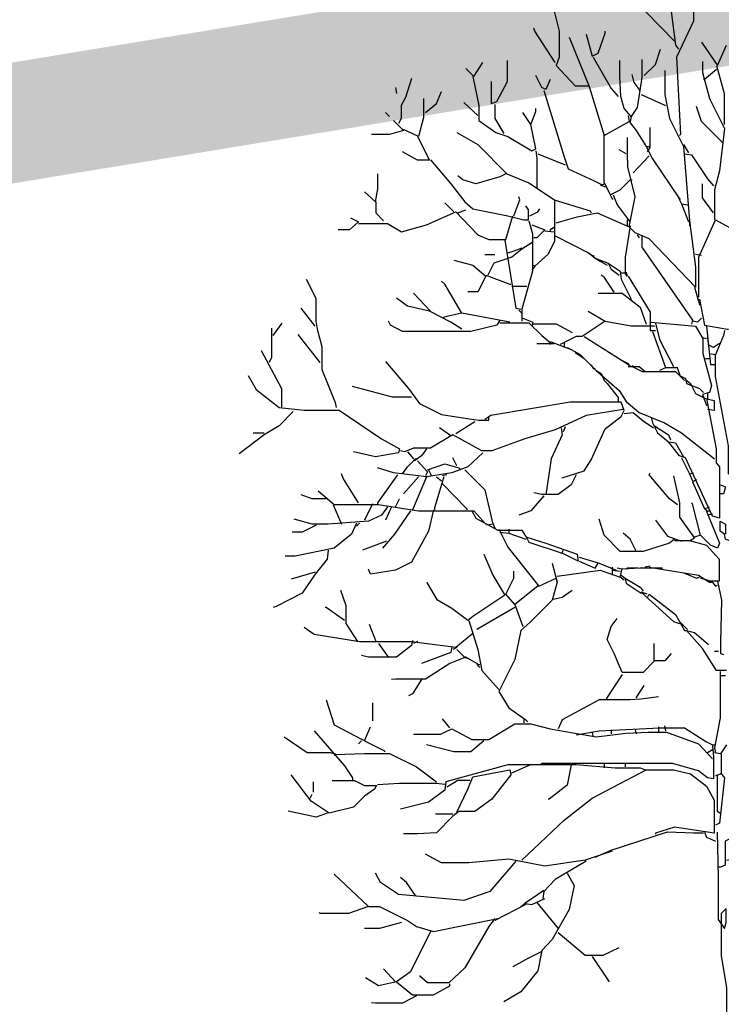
# Model space of a CAD drawing. Header units: metres. Extents: x 173015 to 189682, y 346605 to 348504.
# Tile 113 of 212: x 188971.49 to 188977.37, y 348003.05 to 348011.3. Entities that reach past the tile are written whole.
import ezdxf

# ---------------------------------------------------------------- set-up
doc = ezdxf.new("R2010")
doc.units = ezdxf.units.M
doc.header["$PDMODE"] = 35
doc.header["$PDSIZE"] = 0.075
for name, color, linetype, lineweight in [('B-ME-GR-BOOM-SD', 252, 'Continuous', 25), ('X-XX-AL-DETAIL1-M-B', 252, 'Continuous', 18), ('X-XX-AL-HULPGEOMETRIE-G', 50, 'Continuous', 25)]:
    doc.layers.add(name, color=color, linetype=linetype, lineweight=lineweight)
doc.styles.add('NLCS-ISO-M100-T25', font='NLCS-ISO.ttf', dxfattribs={"height": 0.25})
doc.dimstyles.new('NLCS-M100-T25-PIJL_L3_H2', dxfattribs={"dimscale": 0.1, "dimtxt": 2.5, "dimasz": 2.5, "dimexe": 2, "dimexo": 2, "dimgap": 0.7, "dimtad": 1, "dimdec": 3, "dimzin": 0, "dimdsep": 46, "dimtxsty": 'NLCS-ISO-M100-T25', "dimcen": 0, "dimdle": 2, "dimclrd": 256, "dimclre": 256, "dimclrt": 256, "dimazin": 0, "dimtfac": 1, "dimtdec": 3, "dimtofl": 0, "dimtmove": 0, "dimatfit": 3, "dimfxl": 2, "dimfxlon": 1, "dimtfillclr": 256, "dimtolj": 1, "dimtzin": 0, "dimlwd": -1, "dimlwe": -1, "dimarcsym": 0})

# ---------------------------------------------------------------- blocks, each defined once
blk = doc.blocks.new('*D82')
at = {"layer": 'Defpoints', "color": 0, "transparency": 16777216}
for p in [(188945.1015, 348012.2689), (188945.1015, 347996.2578), (188977.5615, 347996.2578)]:
    blk.add_point(p, dxfattribs=at)
at = {"layer": 'X-XX-AL-DETAIL1-M-B', "transparency": 16777216}
for p, q in [((188945.1015, 348012.0689), (188945.1015, 348012.4689)), ((188977.5615, 348012.0689), (188977.5615, 348012.4689)), ((188977.3115, 348012.2689), (188945.3515, 348012.2689))]:
    blk.add_line(p, q, dxfattribs=at)
for points in [[(188945.3515, 348012.3106), (188945.3515, 348012.2272), (188945.1015, 348012.2689)], [(188977.3115, 348012.3106), (188977.3115, 348012.2272), (188977.5615, 348012.2689)]]:
    blk.add_solid(points, dxfattribs=at)
at = {"layer": 'X-XX-AL-DETAIL1-M-B', "transparency": 16777216, "insert": (188961.3315, 348012.5014), "char_height": 0.25, "attachment_point": 5, "style": 'NLCS-ISO-M100-T25'}
blk.add_mtext('\\A1;Ruigte', dxfattribs=at)
blk = doc.blocks.new('SGR-BOOM_S02_D_ZIJ-D')
at = {"flags": 128}
for points in [[(-0.7441, 11.3841), (-0.7441, 11.1823), (-0.7567, 11.1234), (-0.5213, 10.8796)], [(-0.5633, 11.2411), (-0.5129, 10.846), (-0.4877, 10.8123)], [(-0.3615, 11.2664), (-0.3615, 11.0478), (-0.5045, 10.7451), (-0.4708, 10.0977), (-0.4792, 10.0893)], [(-1.5386, 11.1655), (-1.4882, 10.9637), (-1.4882, 10.7451), (-1.5134, 10.6778), (-1.3537, 10.5055), (-1.2359, 10.5055)], [(-1.5218, 10.703), (-1.69, 10.9637), (-1.6984, 10.9889)], [(-1.4041, 10.9132), (-1.2359, 10.5013), (-1.1098, 10.0893), (-0.8996, 10.207), (-0.8408, 10.1313), (-0.7567, 9.9968), (-0.7315, 9.9968)], [(-1.2612, 10.9385), (-1.2107, 10.7535), (-1.1603, 10.7787), (-1.1014, 10.9469), (-1.1014, 10.9637)], [(-0.7735, 10.5937), (-0.681, 10.6862), (-0.639, 10.8123)], [(-0.2943, 10.8712), (-0.1597, 10.6778), (-0.0841, 10.846)], [(-1.2023, 10.7451), (-1.051, 10.4844), (-0.9921, 10.4172)], [(-0.7945, 10.7283), (-0.7945, 10.5769), (-0.8324, 10.3247), (-0.8828, 10.249), (-0.9417, 10.3163), (-0.9711, 10.4172), (-0.9774, 10.5853), (-0.9774, 10.7199)], [(-2.2701, 10.6526), (-2.2028, 10.5853), (-2.1272, 10.703)], [(-2.0557, 10.5433), (-2.0557, 10.3583), (-2.0095, 10.3751), (-1.9212, 10.5433), (-1.9212, 10.7199)], [(-0.2859, 10.7115), (-0.2859, 10.619), (-0.227, 10.4004), (-0.1009, 10.1481), (-0.1429, 9.795), (-0.185, 9.6353), (-0.185, 9.383)], [(-0.1681, 10.6442), (-0.269, 10.5601), (-0.2774, 10.5601)], [(-0.1681, 10.6778), (-0.1051, 10.4424), (-0.1051, 10.1818)], [(-2.7241, 10.5685), (-2.7746, 10.4088), (-2.8124, 10.3415), (-2.8124, 10.2322), (-2.8334, 10.1902)], [(-2.2112, 10.5853), (-2.1608, 10.3415), (-2.1608, 10.2154), (-2.0179, 10.1145), (-1.917, 10.0809), (-1.7152, 9.9632), (-1.6815, 9.98), (-1.7236, 10.1818), (-1.6815, 10.2911), (-1.6815, 10.3163)], [(-1.5638, 10.5601), (-1.5975, 10.476), (-1.6311, 10.4929), (-1.6815, 10.5937)], [(-0.6011, 10.6358), (-0.6011, 10.434), (-0.5633, 10.2322), (-0.4456, 9.9968), (-0.3952, 9.3746), (-0.3447, 8.9879), (-0.3447, 8.8197), (-0.7315, 9.2233), (-0.8492, 9.2737), (-0.8996, 9.3242), (-0.8492, 9.5764), (-0.9122, 9.8286), (-0.9143, 9.9379), (-0.9143, 10.0725)], [(-0.8071, 10.4676), (-0.8576, 10.5349), (-0.8744, 10.6022)], [(-2.8586, 10.4929), (-2.8502, 10.4424)], [(-2.6232, 10.4004), (-2.6232, 10.2406), (-2.6652, 10.0809), (-2.7914, 10.1397)], [(-2.6064, 10.2827), (-2.5139, 10.3583), (-2.4719, 10.4592)], [(-1.6143, 10.4676), (-1.4461, 9.9127), (-1.4125, 9.8118), (-1.1939, 9.7109), (-1.1266, 9.6773), (-1.1098, 9.6857)], [(-0.7987, 10.434), (-0.597, 10.3415)], [(-2.1692, 10.2574), (-2.2869, 10.3667)], [(-2.0263, 10.3499), (-2.0263, 10.2322), (-1.9506, 10.1061)], [(-0.1177, 10.0304), (-0.2943, 10.207), (-0.3363, 10.3331)], [(-2.9427, 10.2827), (-2.9091, 10.249)], [(-1.7236, 10.1818), (-1.7908, 10.2827)], [(-0.908, 10.2574), (-0.8996, 10.207)], [(-0.8828, 10.249), (-0.8912, 10.207)], [(-2.8755, 10.2154), (-2.7914, 10.1313), (-2.9091, 10.0977), (-3.0604, 10.0977)], [(-0.7273, 10.1565), (-0.7273, 9.9884), (-0.7483, 9.9548)], [(-2.6737, 10.0809), (-2.5728, 9.8833), (-2.6737, 9.8833), (-2.7998, 9.9548)], [(-2.3458, 10.1145), (-2.1692, 10.0136), (-1.9254, 9.7698), (-1.7404, 9.6941), (-1.526, 9.5512), (-1.526, 9.2065), (-1.5807, 9.0972), (-1.69, 8.9963), (-1.7068, 9.0047)], [(-1.114, 10.0893), (-1.114, 9.7025), (-1.0594, 9.5932), (-0.9753, 9.6353), (-0.8912, 9.7193), (-0.8744, 9.7193)], [(-0.7567, 9.9968), (-0.7062, 9.8959), (-0.4792, 9.5596), (-0.4708, 9.5596)], [(-0.4456, 10.0136), (-0.4036, 9.9463)], [(-1.6815, 9.9632), (-1.6731, 9.8959), (-1.6731, 9.6521)], [(-1.6647, 9.9379), (-1.4377, 9.8455)], [(-0.9248, 9.9379), (-0.9837, 9.9716)], [(-0.7315, 9.9211), (-0.866, 9.7782)], [(-0.4372, 9.9379), (-0.3783, 9.9295), (-0.2438, 9.7277), (-0.1934, 9.6689)], [(-2.5643, 9.8875), (-2.3962, 9.6857), (-2.2785, 9.5344), (-2.2112, 9.4755), (-1.917, 9.4167), (-1.7824, 9.383), (-1.7446, 9.383), (-1.7446, 9.4671), (-1.7656, 9.5007)], [(-3.1193, 9.6184), (-3.0268, 9.5344), (-3.0058, 9.6437), (-3.0058, 9.7698)], [(-1.9338, 9.7698), (-1.9842, 9.7446), (-2.186, 9.6857), (-2.2953, 9.7193), (-2.3373, 9.753)], [(-1.1434, 9.6773), (-1.1014, 9.6605)], [(-0.1934, 9.4419), (-0.2859, 9.568), (-0.2859, 9.6857)], [(-1.8665, 9.4167), (-1.8161, 9.5512), (-1.8245, 9.5764)], [(-1.0594, 9.5932), (-1.0426, 9.5596), (-1.0341, 9.5596)], [(-1.0341, 9.5932), (-1.0005, 9.5091), (-0.8996, 9.3746), (-0.8912, 9.3746)], [(-0.4961, 9.5848), (-0.4624, 9.5176), (-0.4036, 9.3662)], [(-3.0226, 9.5344), (-3.0226, 9.4419), (-2.9595, 9.3746)], [(-2.371, 9.4503), (-2.4467, 9.526)], [(-1.5302, 9.5512), (-1.2275, 9.4587), (-1.2191, 9.4419)], [(-0.4624, 9.5176), (-0.412, 9.5091)], [(-3.1697, 9.3536), (-2.9259, 9.3536), (-2.8082, 9.2821), (-2.598, 9.341), (-2.3542, 9.4503), (-2.1692, 9.2569), (-2.0767, 9.2191), (-1.9338, 9.2191), (-1.8749, 9.4167)], [(-2.3373, 9.4419), (-2.2701, 9.4671)], [(-1.732, 9.4167), (-1.6647, 9.4503), (-1.6479, 9.4755)], [(-1.5134, 9.3578), (-1.3368, 9.4083), (-1.1687, 9.4419), (-0.8996, 9.3242)], [(-3.237, 9.3998), (-3.1697, 9.3662), (-3.2454, 9.299), (-3.3379, 9.299)], [(-1.7404, 9.3746), (-1.711, 9.2653), (-1.711, 8.9542), (-1.7992, 8.6347), (-1.7992, 8.5338)], [(-1.7152, 9.341), (-1.6059, 9.299), (-1.6731, 9.2317), (-1.6984, 9.2317)], [(-1.5218, 9.3242), (-1.5638, 9.299), (-1.5638, 9.2905)], [(-0.8912, 9.3326), (-0.9333, 9.0719), (-0.9333, 8.9374), (-0.9753, 8.9374)], [(-0.9164, 9.383), (-0.9164, 9.3326)], [(-0.3952, 9.3746), (-0.3952, 9.3326)], [(-0.3153, 8.7356), (-0.3153, 9.0719), (-0.1766, 9.383), (0.3027, 9.1224), (0.3195, 9.0804)], [(-1.6059, 9.2905), (-1.5302, 9.2821)], [(-1.5218, 9.2485), (-1.2359, 9.1056), (-1.1855, 9.0635), (-1.0762, 9.0215), (-1.051, 8.971), (-0.9837, 8.9206)], [(-0.8324, 9.2569), (-0.8156, 9.2317)], [(-0.7945, 9.2485), (-0.7945, 9.156), (-0.3699, 8.5423), (-0.3783, 8.5086)], [(-1.7068, 9.1981), (-1.7992, 9.1392), (-1.8833, 9.0719), (-2.0347, 9.0215), (-2.0851, 8.9206)], [(-1.9422, 9.2149), (-1.8497, 8.6431), (-1.8077, 8.6347)], [(-2.1103, 9.093), (-2.0263, 9.093)], [(-1.7992, 9.1476), (-1.8665, 9.1224), (-1.917, 9.1056)], [(-1.2443, 9.1056), (-1.1939, 9.0804)], [(-0.3447, 9.0972), (-0.2943, 9.0888)], [(-2.371, 9.0467), (-2.2112, 9.0047), (-2.1019, 8.9122), (-2.1692, 8.7819), (-2.2533, 8.7819)], [(-1.69, 8.9963), (-1.7152, 8.9626)], [(-1.1855, 9.0635), (-1.1434, 9.0383), (-1.0846, 9.0047)], [(-1.0762, 9.0215), (-0.9753, 8.9542), (-0.9669, 8.887), (-0.8828, 8.7188)], [(-2.1019, 8.9206), (-1.9001, 8.8449), (-1.8917, 8.8449)], [(-1.0257, 8.7777), (-1.1098, 8.9038), (-1.135, 8.9206)], [(-0.9248, 8.9458), (-0.9164, 8.9122), (-0.9333, 8.9374)], [(-0.908, 8.9122), (-0.7231, 8.6095), (-0.7231, 8.4582), (-0.681, 8.4582)], [(-3.6069, 8.887), (-3.527, 8.7272), (-3.527, 8.5338), (-3.5144, 8.4666), (-3.4766, 8.3237), (-3.4766, 8.1303), (-3.3631, 7.8528), (-3.3547, 7.8108)], [(-2.3037, 8.6011), (-2.4467, 8.8449), (-2.4719, 8.8702)], [(-1.8833, 8.8281), (-1.7572, 8.8281)], [(-2.5643, 8.6179), (-2.7073, 8.7693)], [(-1.1603, 8.7693), (-0.9585, 8.7693), (-0.8071, 8.6516), (-0.7567, 8.5086)], [(-0.3531, 8.8197), (-0.3195, 8.702), (-0.3111, 8.6684)], [(-2.3037, 8.4666), (-2.3962, 8.5254), (-2.5728, 8.6179), (-2.7577, 8.66), (-2.8502, 8.7272)], [(-0.3111, 8.7188), (-0.269, 8.5002), (-0.0757, 8.4666), (-0.0673, 8.4666)], [(-3.5312, 8.4918), (-3.649, 8.6431)], [(-1.9001, 8.5254), (-2.3037, 8.6011), (-2.4551, 8.5675), (-2.4551, 8.5591)], [(-1.8245, 8.6263), (-1.7992, 8.6011)], [(-1.2443, 8.6179), (-1.1014, 8.5338), (-1.2948, 8.4077), (-1.3452, 8.4077), (-1.4798, 8.3405)], [(-3.8844, 8.4161), (-3.8087, 8.517)], [(-1.9842, 8.5423), (-2.0095, 8.5002), (-2.2281, 8.4498), (-2.7998, 8.4498), (-2.9007, 8.5002), (-2.9175, 8.5338)], [(-1.9842, 8.5212), (-1.7404, 8.5212), (-1.6311, 8.4161), (-1.5638, 8.3573), (-1.5638, 8.3405)], [(-1.7908, 8.5591), (-1.7068, 8.5254), (-1.7152, 8.4918)], [(-1.7068, 8.5128), (-1.5134, 8.5128), (-1.3789, 8.4414)], [(-1.1014, 8.5338), (-0.8828, 8.496), (-0.6978, 8.496), (-0.6894, 8.4918)], [(-0.7147, 8.5254), (-0.3447, 8.4918), (-0.2817, 8.3909), (-0.2817, 8.2648), (-0.2102, 7.9958), (-0.227, 7.9369), (-0.2859, 7.9201), (-0.2522, 7.8276)], [(-0.681, 8.517), (-0.6474, 8.3825), (-0.5297, 8.1555)], [(-0.2943, 8.5591), (-0.3279, 8.5254), (-0.3699, 8.5338)], [(-3.897, 8.475), (-3.897, 8.2312), (-3.918, 8.1891)], [(-3.4892, 8.1891), (-3.6742, 8.4245)], [(-0.7062, 8.4498), (-0.597, 8.1471)], [(-0.2522, 8.4918), (-0.2186, 8.1723), (-0.185, 8.1723)], [(-0.1009, 8.4582), (-0.1093, 8.4161), (-0.1808, 8.248), (-0.1808, 8.0714), (-0.0715, 7.4913), (-0.0715, 7.2559), (0, 7.2727), (0.1681, 7.445), (0.2606, 7.445), (0.227, 7.1718), (0.0925, 6.8439), (0.0336, 6.9112), (0.0252, 6.9616)], [(-1.5302, 8.3447), (-1.6731, 8.3447)], [(-1.5638, 8.3657), (-1.3873, 8.2984), (-1.3116, 8.2564), (-1.2864, 8.2312)], [(-1.4461, 8.3573), (-1.4461, 8.3237)], [(-1.278, 8.4077), (-0.9585, 8.2059), (-0.908, 8.1807), (-0.8996, 8.1723)], [(-0.2859, 8.3993), (-0.2522, 8.3909)], [(-0.2438, 8.3993), (-0.2354, 8.3237)], [(-0.1429, 8.3489), (-0.1934, 8.3152), (-0.227, 8.3321)], [(-3.9853, 8.29), (-3.8129, 7.9705), (-3.8129, 7.8108)], [(-1.4209, 8.3152), (-1.3873, 8.2984)], [(-1.3537, 8.2732), (-1.278, 8.2228), (-1.1771, 8.1219), (-0.9837, 7.9537), (-0.9248, 7.8612), (-0.8156, 7.7687), (-0.6054, 7.6847), (-0.4624, 7.6006), (-0.185, 7.382)], [(-0.227, 8.2648), (-0.1766, 8.2564)], [(-2.9427, 8.1975), (-2.7493, 7.9705), (-2.6568, 7.8444), (-2.4719, 7.7519), (-2.2028, 7.7099), (-2.1608, 7.7057), (-2.0767, 7.7057), (-2.0767, 7.7351)], [(-1.2191, 8.1723), (-1.2023, 8.1387), (-1.1855, 8.1387)], [(-0.9585, 8.2059), (-0.8828, 8.1555), (-0.866, 8.1639)], [(-0.2606, 8.2228), (-0.227, 8.2228)], [(-1.1771, 8.1219), (-1.135, 8.0966), (-1.1098, 8.0378), (-1.0846, 8.0126), (-0.9921, 7.8949), (-0.9921, 7.8528)], [(-0.908, 8.1555), (-0.8156, 8.1555), (-0.7651, 8.1135)], [(-0.8744, 8.1555), (-0.7903, 8.1135), (-0.5129, 8.1135), (-0.4792, 8.0798), (-0.4288, 8.0546), (-0.4204, 8.0126), (-0.3111, 7.9705), (-0.2774, 7.9369)], [(-0.4372, 8.0378), (-0.4708, 8.0714), (-0.4961, 8.1429), (-0.597, 8.1429), (-0.6474, 8.1219)], [(-4.0946, 8.0798), (-4.0273, 7.9621), (-3.8339, 7.8108), (-3.6237, 7.7898), (-3.3295, 7.7898), (-2.9763, 7.5501), (-2.825, 7.4661), (-2.8334, 7.4324), (-3.0268, 7.3988), (-3.2118, 7.4408)], [(-0.4288, 8.0462), (-0.3868, 8.0126), (-0.3447, 7.9285), (-0.2606, 7.8865), (-0.1892, 7.8696), (-0.1892, 7.7856), (-0.2438, 7.794)], [(-2.7241, 7.8991), (-2.8839, 7.8991), (-3.2202, 7.9873)], [(-0.2438, 7.9285), (-0.2438, 7.8865)], [(-1.4629, 7.2222), (-1.278, 7.2811), (-1.2191, 7.3736), (-1.1014, 7.6342), (-0.9669, 7.7351), (-0.9417, 7.7856), (-0.9669, 7.857), (-1.3957, 7.857), (-2.0599, 7.7435), (-2.1103, 7.7099)], [(-0.2522, 7.8865), (-0.1724, 7.4661), (-0.1724, 7.3484), (-0.1429, 7.3147), (-0.1429, 6.8859), (-0.2018, 6.9027), (-0.4288, 7.3904), (-0.4792, 7.4072), (-0.5717, 7.5249)], [(-3.7162, 7.7772), (-3.8339, 7.6594), (-3.96, 7.5838), (-4.1702, 7.424)], [(-0.9501, 7.794), (-1.2612, 7.7435), (-1.5218, 7.6258), (-1.774, 7.5501), (-2.0515, 7.4493), (-2.1356, 7.4493), (-2.3794, 7.5838), (-2.5643, 7.4703), (-2.7073, 7.4703), (-2.783, 7.4408), (-2.8166, 7.4493)], [(-0.9417, 7.7603), (-0.866, 7.7687), (-0.7819, 7.7015), (-0.6978, 7.6426)], [(-2.1944, 7.6931), (-2.3542, 7.5922)], [(-0.7147, 7.7267), (-0.7062, 7.6847), (-0.6642, 7.6006), (-0.5717, 7.5249), (-0.5129, 7.5165), (-0.4456, 7.3988)], [(-3.96, 7.5964), (-4.0525, 7.5964)], [(-2.3962, 7.5754), (-2.4887, 7.6426)], [(-1.4714, 7.6426), (-1.4629, 7.5838), (-1.5554, 7.382), (-1.5975, 7.0793)], [(-1.4377, 7.651), (-1.4545, 7.609)], [(-0.6894, 7.6594), (-0.5717, 7.5838), (-0.5549, 7.5417)], [(-2.1272, 7.4324), (-2.2533, 7.3147), (-2.3878, 7.2643), (-2.598, 7.2307), (-2.8755, 7.2643), (-3.01, 7.3063)], [(-2.7577, 7.4408), (-2.7073, 7.382)], [(-2.598, 7.4661), (-2.64, 7.4072), (-2.6989, 7.3652), (-2.7073, 7.3736)], [(-2.7998, 7.2559), (-2.7577, 7.3147), (-2.6905, 7.382), (-2.6737, 7.382)], [(-2.6737, 7.3652), (-2.5896, 7.2727), (-2.6064, 7.2391)], [(-2.3458, 7.3231), (-2.3794, 7.3904)], [(-0.4624, 7.3904), (-0.3952, 7.2559), (-0.3615, 7.2643)], [(-2.5896, 7.2895), (-2.4467, 7.34), (-2.3289, 7.3063), (-2.3121, 7.2895)], [(-2.5812, 7.2895), (-2.5559, 7.2391)], [(-2.2785, 7.2895), (-2.1103, 7.1214), (-2.0431, 6.8355), (-2.0935, 6.8271)], [(-0.4961, 6.9952), (-0.5633, 7.0457), (-0.7315, 7.2475), (-0.7231, 7.2643)], [(-3.1697, 7.012), (-3.2958, 7.2138), (-3.3126, 7.2559)], [(-2.8418, 7.2475), (-3.01, 7.012), (-3.01, 7.0036)], [(-2.6652, 7.2307), (-2.7914, 7.0877)], [(-2.598, 7.2307), (-2.7157, 6.9532)], [(-2.4551, 7.2307), (-2.5307, 6.97), (-2.5307, 6.9532)], [(-2.5139, 7.2307), (-2.4719, 7.197)], [(-2.4298, 7.2475), (-2.4635, 7.2391)], [(-1.3452, 7.2475), (-1.3873, 7.1634), (-1.4966, 7.0835), (-1.6311, 7.0835), (-1.6984, 7.0961)], [(-0.5297, 7.2391), (-0.4792, 7.012), (-0.4792, 6.8943), (-0.3531, 6.7178), (-0.3952, 6.6926)], [(-0.3952, 7.2559), (-0.3699, 7.197)], [(-0.3363, 7.2054), (-0.3699, 7.1886), (-0.269, 6.9616), (-0.227, 6.9784)], [(-3.506, 7.1129), (-3.3715, 6.9994), (-3.0016, 6.9994), (-2.6652, 6.9448), (-2.2028, 6.9448), (-2.1019, 6.8355)], [(-2.4635, 7.1718), (-2.2617, 6.9616), (-2.2617, 6.9532)], [(-0.1345, 7.1634), (-0.0925, 7.1466), (-0.1093, 7.0877), (-0.1429, 7.0877)], [(-3.4388, 7.0457), (-3.5565, 7.0457), (-3.649, 7.0793)], [(-2.8586, 6.9784), (-2.825, 7.0457)], [(-1.6143, 7.0709), (-1.7236, 6.9448), (-1.8245, 6.9112)], [(-0.2606, 6.9616), (-0.1429, 6.6757), (-0.1597, 6.6337), (-0.2186, 6.6589), (-0.3027, 6.743), (-0.3699, 7.0036), (-0.3783, 7.012)], [(-2.9259, 6.9784), (-2.9763, 6.9112), (-3.0856, 6.8607), (-3.4219, 6.8355), (-3.5565, 6.8355), (-3.7078, 6.8775)], [(-3.3799, 6.9952), (-3.3126, 6.8355)], [(-3.052, 7.0036), (-3.1193, 6.8691)], [(-2.5391, 6.9532), (-2.5812, 6.7766), (-2.7241, 6.516), (-2.8586, 6.4487), (-3.0688, 6.4151), (-3.0856, 6.4571)], [(-2.7325, 6.9448), (-2.867, 6.7514), (-2.9679, 6.6337)], [(-2.8923, 6.9784), (-2.9427, 6.8691)], [(-2.2196, 6.9448), (-2.186, 6.8859), (-2.001, 6.785), (-1.7992, 6.785), (-1.7572, 6.7178), (-1.7404, 6.6841), (-1.4629, 6.5917), (-1.4545, 6.6169)], [(-0.2522, 6.9448), (-0.2186, 6.9448)], [(-0.5213, 6.7094), (-0.5633, 6.6757), (-0.7819, 6.6043), (-0.9753, 6.6043), (-1.1098, 6.743), (-1.1519, 6.8775)], [(-0.681, 6.8691), (-0.5801, 6.7346), (-0.4624, 6.6926)], [(-0.2018, 6.9196), (-0.2438, 6.9112)], [(-0.0504, 6.6926), (-0.0925, 6.7094), (-0.1009, 6.7514), (-0.1387, 6.7766), (-0.1387, 6.8607), (-0.0925, 6.8355), (-0.0925, 6.7514)], [(-3.1865, 6.8439), (-3.2286, 6.7514), (-3.3715, 6.6337), (-3.6994, 6.5664), (-3.7835, 6.5664)], [(-3.5228, 6.8271), (-3.6406, 6.7682), (-3.7246, 6.7682)], [(-3.1613, 6.8439), (-3.1865, 6.8187)], [(-2.0431, 6.8439), (-2.0263, 6.8019)], [(-1.9926, 6.7934), (-1.917, 6.6421), (-1.6563, 6.3142), (-1.5134, 6.3815)], [(-1.9842, 6.7682), (-1.9086, 6.7598), (-1.7656, 6.7094)], [(-1.9086, 6.7934), (-1.9086, 6.7598)], [(-2.9343, 6.6926), (-3.1361, 6.6169)], [(-1.7572, 6.7262), (-1.5975, 6.6757), (-1.3368, 6.5833), (-1.3284, 6.5244), (-1.4629, 6.5917)], [(-0.8408, 6.6085), (-0.8912, 6.7094), (-0.9501, 6.7598)], [(-0.5213, 6.6968), (-0.3952, 6.6968), (-0.2522, 6.6589), (-0.1471, 6.5412), (-0.1471, 6.3562), (-0.2438, 6.3562)], [(-0.3027, 6.743), (-0.3531, 6.7262)], [(-3.4219, 6.6169), (-3.4303, 6.5412), (-3.5312, 6.4151), (-3.6406, 6.2554), (-3.8591, 6.1461), (-3.8844, 6.1376)], [(-2.1188, 6.5833), (-2.0431, 6.4067), (-1.9422, 6.2385), (-2.2112, 6.062), (-2.2533, 6.0283), (-2.3878, 6.1292), (-2.5055, 6.1965), (-2.5896, 6.3394), (-2.5896, 6.3478)], [(-1.32, 6.558), (-1.1519, 6.5076), (-1.0089, 6.4487)], [(-1.32, 6.5244), (-1.1855, 6.4655), (-1.1603, 6.5076)], [(-1.547, 6.5076), (-1.505, 6.3478), (-1.547, 6.1965), (-1.732, 6.0115), (-1.8077, 5.9443), (-1.8581, 5.7004), (-1.9926, 5.4314), (-1.9086, 5.2969), (-1.7656, 5.196), (-1.7488, 5.1792)], [(-1.6647, 6.3142), (-1.8581, 6.1629), (-1.9338, 6.2469), (-1.8665, 6.3815), (-1.8665, 6.4403)], [(-1.505, 6.3983), (-1.1434, 6.4487), (-0.9753, 6.3899)], [(-1.0426, 6.474), (-1.0426, 6.4067)], [(-1.0426, 6.4487), (-0.9753, 6.4403)], [(-0.9585, 6.4571), (-1.0005, 6.4655)], [(-0.9417, 6.3647), (-0.9753, 6.3899), (-0.9585, 6.4613), (-0.8071, 6.4676), (-0.6306, 6.4676), (-0.6222, 6.4655)], [(-0.824, 6.4655), (-0.9164, 6.4655), (-0.9248, 6.4571)], [(-0.7231, 6.4824), (-0.7651, 6.474)], [(-0.7315, 6.474), (-0.3195, 6.4067), (-0.227, 6.3478), (-0.2102, 6.3478)], [(-3.5312, 6.4319), (-3.733, 6.3731)], [(-0.9669, 6.4067), (-0.9333, 6.3815), (-0.9248, 6.3394), (-0.7987, 6.2554)], [(-0.9333, 6.3815), (-0.8071, 6.3058), (-0.7819, 6.2722)], [(-0.4372, 6.4235), (-0.3363, 6.3815), (-0.3111, 6.3899)], [(-0.3027, 6.3815), (-0.2354, 6.3647)], [(-0.2102, 6.3562), (-0.1766, 6.3142), (-0.1597, 6.3226)], [(-0.1597, 6.3562), (-0.1261, 6.1965), (-0.1345, 5.8434), (-0.1345, 5.7509), (-0.1093, 5.7425)], [(-3.321, 6.2806), (-3.2748, 6.1545), (-3.2748, 6.0031), (-3.1781, 5.8518)], [(-1.5386, 6.2049), (-1.4629, 6.2217), (-1.3789, 6.2806)], [(-0.7483, 6.2469), (-0.7987, 6.2638), (-0.5297, 6.0199), (-0.4792, 6.0031)], [(-0.7483, 6.2133), (-0.7315, 6.2469), (-0.5129, 6.0788), (-0.4372, 5.9443), (-0.4204, 5.9443)], [(-3.2874, 6.0283), (-3.4388, 6.1376), (-3.4472, 6.1376)], [(-1.8581, 6.1376), (-2.1776, 5.9527)], [(-1.8581, 6.1629), (-1.7908, 5.9779)], [(-2.2449, 6.0283), (-2.1692, 5.7845), (-2.1356, 5.608), (-1.9926, 5.4482)], [(-0.6936, 5.835), (-0.6936, 5.6836), (-0.7819, 5.5911), (-0.9585, 5.5911), (-1.0257, 5.7509), (-1.0846, 5.8686), (-1.051, 5.9779), (-1.0005, 6.0452)], [(-2.2112, 5.919), (-2.3542, 5.8013), (-2.7241, 5.8476), (-3.1613, 5.8476), (-3.5397, 5.9106), (-3.6237, 5.9695)], [(-3.0184, 5.8434), (-3.0772, 5.9947)], [(-0.4792, 6.0199), (-0.412, 5.9527)], [(-0.0841, 5.608), (-0.1681, 5.608), (-0.2859, 5.7929), (-0.4204, 5.9443), (-0.3531, 5.9275), (-0.2354, 5.8266)], [(-2.7157, 5.8602), (-2.7241, 5.8182), (-2.8502, 5.7215), (-3.0856, 5.7215), (-3.1445, 5.7341)], [(-3.0016, 5.835), (-2.9175, 5.7173)], [(-2.3458, 5.7845), (-2.2785, 5.7173), (-2.4046, 5.6668), (-2.6064, 5.5365), (-2.8586, 5.5365), (-2.8923, 5.5323)], [(-2.6737, 5.8518), (-2.7073, 5.835)], [(-2.3878, 5.8097), (-2.3962, 5.7593), (-2.64, 5.6668)], [(-2.3458, 5.8013), (-2.3794, 5.7845)], [(-2.2785, 5.7257), (-2.1608, 5.6584), (-2.1524, 5.6584)], [(-2.2785, 5.7173), (-2.2449, 5.7088)], [(-0.6978, 5.692), (-0.597, 5.692), (-0.5465, 5.7509)], [(-0.1513, 5.7677), (-0.185, 5.7677)], [(-2.1776, 5.6584), (-2.1524, 5.6332)], [(-2.64, 5.5323), (-2.7157, 5.4146), (-2.7493, 5.3978)], [(-0.9585, 5.5743), (-1.093, 5.3725)], [(-0.1387, 5.5995), (-0.1387, 5.2128), (-0.185, 4.9606), (-0.1766, 4.9185)], [(-0.1345, 5.5659), (-0.0925, 5.5659)], [(-0.8408, 5.3809), (-0.7735, 5.4818)], [(-3.4388, 5.3641), (-3.3715, 5.1539), (-3.0856, 5.0026), (-2.9511, 4.9353), (-2.9511, 4.9269)], [(-0.6558, 5.3894), (-0.7987, 5.3683), (-0.8912, 5.362), (-1.1519, 5.362), (-1.4629, 5.196), (-1.4966, 5.1203)], [(-3.052, 5.3389), (-3.052, 5.1876)], [(-2.4046, 5.1287), (-2.4635, 5.2044)], [(-1.7824, 5.2044), (-1.7824, 5.1708)], [(-3.1193, 5.0194), (-3.0688, 5.1371)], [(-2.7073, 5.0741), (-2.4803, 5.0741), (-2.3878, 5.1203), (-2.2196, 5.032), (-2.0767, 5.032), (-1.8581, 5.1623), (-1.7236, 5.1623), (-1.5638, 5.1203), (-1.1771, 5.053), (-0.9248, 5.0825), (-0.7399, 5.093), (-0.5886, 5.093), (-0.3195, 4.9942), (-0.2018, 4.8681)], [(-1.3452, 5.0699), (-1.1519, 5.1035), (-0.6474, 5.1287), (-0.4372, 5.1287), (-0.2522, 5.011), (-0.2018, 4.9858), (-0.185, 4.9858)], [(-0.6558, 5.1371), (-0.6558, 5.0951)], [(-0.6054, 5.1455), (-0.597, 5.1035)], [(-3.7919, 5.053), (-3.5985, 4.9227), (-3.4051, 4.9227), (-3.3631, 4.9101), (-3.3715, 4.8933)], [(-3.5397, 5.1035), (-3.2874, 4.8092), (-3.2202, 4.7083), (-3.2202, 4.6915)], [(-1.2107, 5.0867), (-1.2023, 5.053)], [(-1.051, 5.1119), (-1.051, 5.0783)], [(-0.8492, 5.1119), (-0.8408, 5.0783)], [(-3.1445, 5.0194), (-3.1697, 4.9942)], [(-2.1188, 5.0194), (-2.2281, 4.9269), (-2.371, 4.9269), (-2.598, 4.9858)], [(-0.2018, 4.9774), (-0.1934, 4.8849), (-0.1934, 4.6999), (-0.2438, 4.7083), (-0.3195, 4.7672), (-0.5381, 4.8302), (-1.6311, 4.8302), (-1.6395, 4.826)], [(-0.0841, 4.9858), (-0.1345, 4.9101), (-0.185, 4.9185)], [(-3.3631, 4.9059), (-3.1193, 4.9122), (-2.9091, 4.9122), (-2.6821, 4.8008), (-2.5139, 4.6747)], [(-0.2018, 4.9437), (-0.2438, 4.9185)], [(-0.1303, 4.9101), (-0.1303, 4.742), (-0.1766, 4.7251)], [(-1.6647, 4.8176), (-1.917, 4.8176), (-2.4382, 4.6747), (-2.4467, 4.6074), (-2.5812, 4.5065), (-2.8166, 4.4477)], [(-1.8833, 4.7504), (-1.7236, 4.8218), (-1.3452, 4.8218), (-1.0173, 4.7924), (-0.8071, 4.7924), (-0.7651, 4.7756), (-0.7651, 4.7672)], [(-1.3873, 4.8176), (-1.4209, 4.6495), (-1.5722, 4.5318), (-1.5807, 4.5318)], [(-1.1098, 4.826), (-1.1098, 4.7924)], [(-0.9333, 4.8344), (-0.9333, 4.8008)], [(-3.3883, 4.6873), (-3.2033, 4.6873), (-3.1193, 4.6453), (-3.0184, 4.6453), (-3.0352, 4.6158), (-3.1193, 4.557), (-3.2118, 4.4645), (-3.4135, 4.4141), (-3.5649, 4.515), (-3.733, 4.7336)], [(-2.3458, 4.4225), (-2.2533, 4.6158), (-2.2112, 4.7167), (-1.9001, 4.7756), (-1.8917, 4.7336), (-2.0515, 4.5318), (-2.1944, 4.4267), (-2.3289, 4.4267), (-2.3794, 4.3888), (-2.5139, 4.2501), (-2.6737, 4.2396), (-2.7914, 4.2396)], [(-1.7992, 4.0189), (-1.4461, 4.3552), (-1.2107, 4.5402), (-0.7567, 4.7756), (-0.5297, 4.7756), (-0.3868, 4.742), (-0.2522, 4.6411), (-0.1892, 4.5234), (-0.1892, 4.2459), (-0.5213, 4.2964), (-0.681, 4.2459), (-0.681, 4.2375)], [(-0.1345, 4.7504), (-0.1009, 4.7083), (-0.1429, 4.33), (-0.1766, 4.3132)], [(-0.164, 4.7251), (-0.164, 4.4309), (-0.1345, 4.4141)], [(-3.5481, 4.6747), (-3.5481, 4.5906)], [(-3.01, 4.6537), (-2.825, 4.6642), (-2.5139, 4.6642), (-2.4467, 4.6579)], [(-2.2365, 4.6873), (-2.3373, 4.6873), (-2.4298, 4.6327)], [(-3.5733, 4.5402), (-3.5565, 4.5738)], [(-3.4303, 4.4141), (-3.5228, 4.3804), (-3.7583, 4.4309)], [(-2.3794, 4.4057), (-2.5223, 4.4057)], [(-1.1855, 4.0441), (-1.051, 4.103), (-0.5801, 4.2585), (-0.3615, 4.248), (-0.2774, 4.248)], [(-0.269, 4.2543), (-0.2522, 4.2123), (-0.1766, 4.1786)], [(-0.164, 4.2543), (-0.1534, 3.876), (-0.1534, 3.5228), (-0.1009, 3.4472), (-0.0883, 3.4976), (-0.0883, 3.6153), (-0.1303, 3.5733), (-0.1303, 3.2202), (-0.0841, 2.9511), (-0.0841, 2.3962), (-0.0673, 2.3878)], [(-0.0841, 4.0189), (-0.0462, 4.0273), (-0.0462, 4.2039), (-0.0967, 4.1786), (-0.0967, 3.9769), (-0.1345, 3.96), (-0.1513, 3.96)], [(-1.0426, 4.0946), (-1.2696, 4.0189), (-1.6059, 3.9684), (-1.9086, 4.0273), (-2.2449, 3.9979), (-2.4719, 3.9979), (-2.6064, 4.0693)], [(-1.8497, 4.0105), (-2.0683, 3.7583), (-2.2869, 3.6826), (-2.8334, 3.733), (-2.9848, 3.8339), (-3.0268, 3.9096)], [(-1.2612, 4.0105), (-1.5218, 3.8591), (-1.6143, 3.7583), (-1.6227, 3.6994)], [(-3.3715, 3.9012), (-3.0856, 3.6321), (-3.2538, 3.5733), (-3.4892, 3.5733), (-3.4976, 3.5817)], [(-1.4209, 3.9096), (-1.3621, 3.8087), (-1.4041, 3.6069), (-1.547, 3.3547), (-1.6311, 3.2622), (-1.6647, 3.094), (-1.8077, 2.9175), (-1.9506, 2.8334)], [(-2.6905, 3.7246), (-2.7661, 3.8339), (-2.8166, 3.876)], [(-1.6143, 3.7667), (-1.774, 3.6574)], [(-3.0856, 3.6321), (-2.9932, 3.6321), (-2.7577, 3.5144), (-2.6821, 3.464), (-2.5391, 3.4219), (-2.001, 3.5312)], [(-1.7656, 3.649), (-2.0263, 3.5144)], [(-1.8077, 3.6321), (-1.774, 3.6574), (-1.7152, 3.649), (-1.6059, 3.6994)], [(-1.6731, 3.6658), (-1.4966, 3.4472)], [(-2.8082, 3.4976), (-2.9932, 3.4472), (-3.1193, 3.4472)], [(-2.0263, 3.5312), (-2.0767, 3.464), (-2.2785, 3.1193), (-2.413, 2.9932), (-2.5896, 2.9932), (-2.6568, 3.052)], [(-2.5643, 3.4219), (-2.7325, 3.0856), (-2.8502, 3.0016), (-3.0016, 2.9679), (-3.1109, 3.0352)], [(-1.4966, 3.4135), (-1.2696, 3.2244), (-1.1182, 3.2244), (-0.9837, 3.2874)], [(-1.6311, 3.2538), (-1.7488, 3.1949), (-1.8749, 3.1277)], [(-1.2107, 3.2118), (-1.0678, 3.0016)], [(-2.8586, 3.0016), (-2.9595, 3.1109)], [(-2.8502, 3.0016), (-2.7157, 2.8923), (-2.5391, 2.8923), (-2.4046, 2.9679), (-2.4046, 2.9847)], [(-2.6821, 2.8839), (-2.7998, 2.8208), (-3.0268, 2.8208), (-3.0604, 2.825)]]:
    blk.add_lwpolyline(points, dxfattribs=at)

msp = doc.modelspace()

# ---------------------------------------------------------------- linework, layer by layer
at = {"layer": 'X-XX-AL-HULPGEOMETRIE-G', "const_width": 1}
msp.add_lwpolyline([(188877.2654, 347994.9633), (188999.1896, 348014.9926), (188998.9696, 347994.9633), (188876.8771, 348008.643)], dxfattribs=at)

# ---------------------------------------------------------------- block references
at = {"layer": 'B-ME-GR-BOOM-SD'}
msp.add_blockref('SGR-BOOM_S02_D_ZIJ-D', (188977.5026, 348000.2377), dxfattribs=at)

# ---------------------------------------------------------------- dimensions: what is measured, and where the dimension line sits
at = {"layer": 'X-XX-AL-DETAIL1-M-B'}
dim = msp.add_linear_dim(base=(188945.1015, 348012.2689), p1=(188977.5615, 347996.2578), p2=(188945.1015, 347996.2578), text='Ruigte', dimstyle='NLCS-M100-T25-PIJL_L3_H2', dxfattribs=at)
dim.commit()
dim.dimension.update_dxf_attribs({"geometry": '*D82', "text_midpoint": (188961.3315, 348012.2689), "dimtype": 160})

doc.saveas('drawing.dxf')
